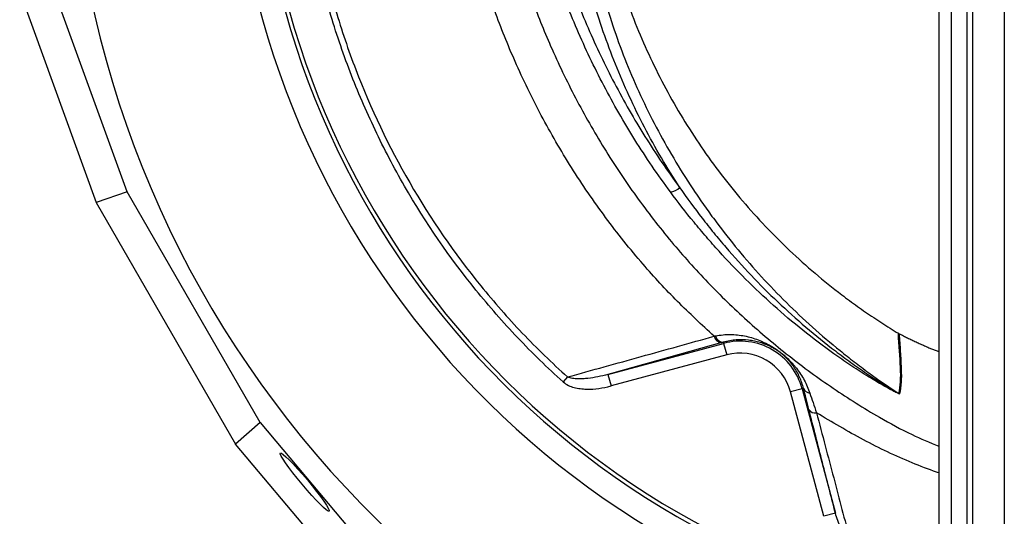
# Model space of a CAD drawing. Header units: millimetres. Extents: x 3528 to 6506, y 5193 to 8895.
# Tile 2 of 13: x 3666 to 4899, y 5979 to 6601. Entities that reach past the tile are written whole.
import ezdxf

# ---------------------------------------------------------------- set-up
doc = ezdxf.new("R2010")
doc.units = ezdxf.units.MM
doc.header["$LTSCALE"] = 5

msp = doc.modelspace()

# ---------------------------------------------------------------- linework, layer by layer
at = {"color": 7, "linetype": 'Continuous', "lineweight": 25}
for p, q in [((4817.2, 7620.3), (4817.2, 5267.5)), ((4832.6, 7470.3), (4832.6, 5267.5)), ((4852.5, 7470.3), (4852.5, 5267.5)), ((4859.4, 7470.3), (4859.4, 5267.5)), ((4899.4, 7470.3), (4899.4, 5267.5)), ((3800.5, 6385.4), (3698.1, 6667.3)), ((3665.7, 6636.2), (3761.6, 6372.2)), ((3800.5, 6385.4), (3761.6, 6372.2)), ((3967.2, 6096.6), (3800.5, 6385.4)), ((3761.6, 6372.2), (3936.3, 6069.5)), ((4402.7, 6156.7), (4547.7, 6195.6)), ((4547.3, 6197.1), (4547.7, 6195.6)), ((4547.7, 6195.6), (4551.6, 6181.1)), ((4551.6, 6181.1), (4406.6, 6142.3)), ((4804.8, 6190.2), (4817.2, 6185.5)), ((4402.7, 6156.7), (4406.6, 6142.3)), ((4352.2, 6153.6), (4346.6, 6147.3)), ((4646, 6138.8), (4631.5, 6135)), ((4673.3, 5979.1), (4631.5, 6135)), ((4647.8, 6139.3), (4646, 6138.8)), ((4646, 6138.8), (4687.7, 5983)), ((3967.2, 6096.6), (3936.3, 6069.5)), ((3967.2, 6096.6), (4160.2, 5866.9)), ((4117, 5854.5), (3936.3, 6069.5)), ((4687.7, 5983), (4673.3, 5979.1))]:
    msp.add_line(p, q, dxfattribs=at)
for centre, radius, start, end in [((5017.2, 6895.3), 1087.5, 98.7265, 259.403), ((5017.2, 6895.3), 1057.5, 99.0103, 259.0983), ((5017.2, 6895.3), 1052.5, 99.0144, 259.0458), ((5017.2, 6895.3), 1290, 180, 261.0813), ((4478.9, 6405.9), 20.6, 275.7511, 312.2187), ((4546.2, 6207.2), 10.7, 194.3222, 265.7784), ((4547.9, 6207.7), 10.7, 195.1584, 266.8874), ((4568.5, 6118.1), 80.3, 15, 105), ((4568.5, 6118.1), 65.3, 15, 105), ((4656.5, 6142.9), 9.45, 202.1491, 265.0581), ((4775.1, 6145.7), 15.1, 238.2193, 241.8524), ((4662.3, 6117.7), 9.22, 212.5793, 280.9488)]:
    msp.add_arc(centre, radius, start, end, dxfattribs=at)
msp.add_ellipse((4022.9, 6022), major_axis=(-30.6, 36.5), ratio=0.088975, dxfattribs=at)
at = {"color": 8, "linetype": 'Continuous', "lineweight": 25}
for points, knots in [([(4535.9, 6204.6), (4520.4, 6218.9), (4489.3, 6247.6), (4443.7, 6297.2), (4399, 6352.9), (4356.4, 6415.3), (4318.5, 6480.5), (4286.6, 6546.3), (4260.1, 6611.9), (4238.9, 6677.1), (4222.7, 6743.7), (4212.2, 6811.8), (4208, 6881.1), (4209.8, 6951.2), (4217.6, 7020.8), (4231.3, 7089.3), (4250.7, 7156.3), (4275.7, 7221.4), (4306, 7284.1), (4341.1, 7343.6), (4380.9, 7399.6), (4424.9, 7451.6), (4472.4, 7500), (4507.2, 7528.6), (4524.3, 7542.8)], [0, 0, 0, 0, 0.041388, 0.082778, 0.131939, 0.181238, 0.230544, 0.279714, 0.324365, 0.369142, 0.413871, 0.458456, 0.504049, 0.549815, 0.595591, 0.641196, 0.686556, 0.732077, 0.777599, 0.822959, 0.867334, 0.91186, 0.956385, 1, 1, 1, 1]), ([(4523.5, 7478.8), (4517.8, 7474), (4495.7, 7455.5), (4460.8, 7419.1), (4419.3, 7370.2), (4382, 7317.4), (4348.9, 7261.4), (4320.4, 7202.2), (4296.9, 7140.9), (4278.6, 7077.9), (4265.8, 7013.4), (4258.4, 6948), (4256.7, 6882.1), (4260.6, 6816.8), (4270.6, 6752.5), (4286.1, 6689.5), (4306.2, 6627.9), (4331.3, 6565.4), (4361.5, 6502.5), (4397.3, 6439.6), (4437.4, 6379.4), (4480.9, 6323.3), (4527.4, 6271.4), (4576.7, 6223.6), (4629.1, 6179.4), (4684.5, 6138.9), (4736.2, 6106.4), (4780.5, 6082.3), (4806, 6071.6), (4817.2, 6066.9)], [0, 0, 0, 0, 0.013021, 0.050497, 0.087973, 0.125323, 0.163508, 0.201828, 0.240148, 0.278333, 0.316639, 0.355089, 0.39353, 0.431825, 0.46953, 0.507358, 0.545234, 0.583007, 0.625137, 0.667372, 0.709602, 0.751726, 0.791607, 0.831636, 0.871712, 0.911733, 0.951607, 0.978643, 1, 1, 1, 1]), ([(4817.2, 6033.6), (4816.3, 6033.9), (4805.1, 6037.5), (4783.6, 6046), (4753, 6059.5), (4712.7, 6079.7), (4683.5, 6097.1), (4664.1, 6108.7)], [0, 0, 0, 0, 0.016294, 0.207589, 0.404966, 0.602386, 1, 1, 1, 1])]:
    msp.add_open_spline(points, degree=3, knots=knots, dxfattribs=at)
at = {"color": 7, "linetype": 'Continuous', "lineweight": 25}
for points, knots in [([(4481, 6385.3), (4465.2, 6406.6), (4450.4, 6428.4), (4422.7, 6472.8), (4409.7, 6495.4), (4385.6, 6541.4), (4374.4, 6564.9), (4353.8, 6612.6), (4344.3, 6636.8), (4332.1, 6674.1), (4328.3, 6686.6), (4323.2, 6705.7), (4321.5, 6712.1), (4318.5, 6724.9), (4317, 6731.3), (4310.3, 6763.5), (4306.4, 6789.3), (4301.5, 6841.1), (4300.6, 6867), (4301.3, 6906.2), (4301.9, 6919.2), (4303.3, 6938.8), (4303.9, 6945.4), (4305.2, 6958.5), (4305.9, 6965), (4306.8, 6971.5)], [0, 0, 0, 0, 0.125, 0.125, 0.25, 0.25, 0.375, 0.375, 0.5, 0.5, 0.5625, 0.5625, 0.59375, 0.59375, 0.625, 0.625, 0.75, 0.75, 0.875, 0.875, 0.9375, 0.9375, 0.96875, 0.96875, 1, 1, 1, 1]), ([(4321.6, 6966), (4320.8, 6959.6), (4320.1, 6953.2), (4318.8, 6940.4), (4318.2, 6933.9), (4316.8, 6914.7), (4316.2, 6901.8), (4315.5, 6863.5), (4316.5, 6838), (4321.2, 6787.3), (4325, 6762), (4333, 6724.3), (4336, 6711.8), (4342.7, 6686.8), (4346.4, 6674.4), (4358.5, 6637.8), (4367.7, 6614), (4388, 6567.1), (4399, 6544.1), (4422.8, 6498.8), (4435.5, 6476.6), (4462.8, 6432.9), (4477.3, 6411.5), (4492.8, 6390.6)], [0, 0, 0, 0, 0.03125, 0.03125, 0.0625, 0.0625, 0.125, 0.125, 0.25, 0.25, 0.375, 0.375, 0.4375, 0.4375, 0.5, 0.5, 0.625, 0.625, 0.75, 0.75, 0.875, 0.875, 1, 1, 1, 1]), ([(4392.2, 6754.3), (4392.6, 6752.2), (4393.4, 6747.9), (4394.6, 6741.5), (4395.8, 6735.1), (4397.1, 6728.7), (4398.5, 6722.4), (4399.9, 6716), (4401.4, 6709.7), (4402.9, 6703.3), (4404.5, 6697), (4406.1, 6690.7), (4407.8, 6684.4), (4409.5, 6678.1), (4414.5, 6660.3), (4423.8, 6631.3), (4438.7, 6591.5), (4455.8, 6552.6), (4474.9, 6514.5), (4496.1, 6477.5), (4519.2, 6441.6), (4544.3, 6407), (4571.2, 6373.7), (4599.8, 6341.9), (4630.1, 6311.7), (4662.1, 6283.1), (4687.5, 6262.6), (4705.5, 6249.1), (4715.5, 6241.9), (4725.5, 6234.8), (4735.7, 6228), (4745.9, 6221.2), (4756.2, 6214.6), (4763.2, 6210.4), (4766.7, 6208.3)], [0, 0, 0, 0, 0.009539, 0.019075, 0.02861, 0.038144, 0.047677, 0.057211, 0.066746, 0.076283, 0.085822, 0.095364, 0.104909, 0.114459, 0.124013, 0.186218, 0.248355, 0.310652, 0.373016, 0.435522, 0.497964, 0.560535, 0.623167, 0.685915, 0.748593, 0.811367, 0.874209, 0.892205, 0.910185, 0.928154, 0.946115, 0.964074, 0.982034, 1, 1, 1, 1]), ([(4492.8, 6390.6), (4476.7, 6415.3), (4462, 6440.5), (4435.1, 6492), (4423, 6518.4), (4401.4, 6572.1), (4391.9, 6599.5), (4381.6, 6634.5), (4379.7, 6641.6), (4375.9, 6655.7), (4374.1, 6662.8), (4369, 6684.2), (4366, 6698.5), (4363.3, 6712.8)], [0, 0, 0, 0, 0.25, 0.25, 0.5, 0.5, 0.75, 0.75, 0.8125, 0.8125, 0.875, 0.875, 1, 1, 1, 1]), ([(4377.9, 6712.1), (4380.7, 6697.4), (4383.8, 6682.8), (4389, 6661.1), (4390.8, 6653.8), (4394.7, 6639.5), (4396.7, 6632.3), (4407.2, 6596.7), (4417, 6568.8), (4439.4, 6514.2), (4452, 6487.5), (4480, 6435.2), (4495.3, 6409.6), (4516.3, 6378.4), (4520.6, 6372.2), (4529.2, 6359.9), (4533.7, 6353.9), (4547.1, 6335.9), (4556.4, 6324.2), (4584.9, 6289.7), (4605.1, 6267.7), (4647.6, 6225.7), (4670, 6205.7), (4699.4, 6181.9), (4705.3, 6177.2), (4717.4, 6168), (4723.4, 6163.4), (4741.9, 6149.9), (4754.4, 6141.3), (4767.2, 6132.9)], [0, 0, 0, 0, 0.0625, 0.0625, 0.09375, 0.09375, 0.125, 0.125, 0.25, 0.25, 0.375, 0.375, 0.5, 0.5, 0.53125, 0.53125, 0.5625, 0.5625, 0.625, 0.625, 0.75, 0.75, 0.875, 0.875, 0.90625, 0.90625, 0.9375, 0.9375, 1, 1, 1, 1]), ([(4346.6, 6147.3), (4336.7, 6156.2), (4327, 6165.3), (4308, 6183.8), (4298.7, 6193.3), (4271.4, 6222), (4254, 6241.9), (4204.3, 6303.2), (4174.4, 6346.7), (4134.6, 6415.7), (4122.3, 6439.2), (4099.6, 6486.9), (4089.2, 6511.1), (4070.3, 6560.3), (4061.8, 6585.4), (4050.5, 6623.5), (4047, 6636.3), (4040.5, 6662.1), (4037.5, 6675), (4034.7, 6688)], [0, 0, 0, 0, 0.0625, 0.0625, 0.125, 0.125, 0.25, 0.25, 0.5, 0.5, 0.625, 0.625, 0.75, 0.75, 0.875, 0.875, 0.9375, 0.9375, 1, 1, 1, 1]), ([(4042.2, 6689.6), (4044.9, 6676.7), (4047.9, 6663.9), (4054.3, 6638.4), (4057.8, 6625.6), (4069, 6587.9), (4077.4, 6563.1), (4105.5, 6489.9), (4128, 6442.6), (4180.7, 6351.4), (4210.4, 6308.3), (4260, 6247.3), (4277.3, 6227.6), (4313.7, 6189.5), (4332.6, 6171.1), (4352.2, 6153.6)], [0, 0, 0, 0, 0.0625, 0.0625, 0.125, 0.125, 0.25, 0.25, 0.5, 0.5, 0.75, 0.75, 0.875, 0.875, 1, 1, 1, 1]), ([(4492.8, 6390.6), (4501.8, 6377.7), (4511.1, 6365), (4525.5, 6346.3), (4530.4, 6340.1), (4540.4, 6327.9), (4545.4, 6321.9), (4571.1, 6292), (4592.7, 6269.2), (4627, 6236.8), (4638.7, 6226.3), (4662.8, 6205.8), (4675.1, 6195.8), (4694.1, 6181.3), (4700.5, 6176.6), (4713.5, 6167.2), (4720.1, 6162.6), (4733.4, 6153.6), (4740.1, 6149.2), (4750.3, 6142.8), (4753.7, 6140.7), (4758.9, 6137.5), (4760.6, 6136.5), (4763.2, 6135), (4764.1, 6134.5), (4765.4, 6133.8), (4765.8, 6133.5), (4766.5, 6133.2), (4766.7, 6133.1), (4766.9, 6132.9), (4767, 6132.9), (4767.2, 6132.9), (4767.2, 6132.9), (4767.2, 6132.9)], [0, 0, 0, 0, 0.125, 0.125, 0.1875, 0.1875, 0.25, 0.25, 0.5, 0.5, 0.625, 0.625, 0.75, 0.75, 0.8125, 0.8125, 0.875, 0.875, 0.9375, 0.9375, 0.96875, 0.96875, 0.984375, 0.984375, 0.992187, 0.992187, 0.996094, 0.996094, 0.998047, 0.998047, 0.999023, 0.999023, 1, 1, 1, 1]), ([(4768, 6132.4), (4768, 6132.4), (4767.9, 6132.4), (4767.7, 6132.4), (4767.6, 6132.4), (4767.1, 6132.6), (4766.7, 6132.8), (4765.5, 6133.3), (4764.6, 6133.7), (4762.9, 6134.6), (4762, 6135.1), (4760.2, 6136), (4759.3, 6136.5), (4756.6, 6137.9), (4754.8, 6138.9), (4751.2, 6140.9), (4749.5, 6141.9), (4744.1, 6145), (4740.6, 6147), (4733.5, 6151.2), (4730, 6153.4), (4719.6, 6159.9), (4712.7, 6164.3), (4699.1, 6173.4), (4692.4, 6178), (4672.5, 6192.2), (4659.6, 6202), (4634.4, 6222.1), (4622.1, 6232.5), (4586.3, 6264.6), (4563.6, 6287.2), (4536.6, 6316.9), (4531.3, 6322.9), (4520.8, 6335), (4515.7, 6341.2), (4500.4, 6359.8), (4490.5, 6372.5), (4481, 6385.3)], [0, 0, 0, 0, 0.001953, 0.001953, 0.003906, 0.003906, 0.007813, 0.007813, 0.015625, 0.015625, 0.023438, 0.023438, 0.03125, 0.03125, 0.046875, 0.046875, 0.0625, 0.0625, 0.09375, 0.09375, 0.125, 0.125, 0.1875, 0.1875, 0.25, 0.25, 0.375, 0.375, 0.5, 0.5, 0.75, 0.75, 0.8125, 0.8125, 0.875, 0.875, 1, 1, 1, 1]), ([(4537.6, 6204.9), (4543.9, 6206.3), (4550.1, 6206.8), (4562.2, 6206.7), (4568.1, 6206.1), (4579.8, 6203.8), (4585.5, 6202.1), (4593.9, 6198.9), (4596.7, 6197.7), (4600.9, 6195.7), (4602.3, 6195), (4605.1, 6193.5), (4606.6, 6192.7), (4609.5, 6190.9), (4611, 6190), (4613.9, 6188.1), (4615.4, 6187), (4617.7, 6185.4), (4618.4, 6184.8), (4619.9, 6183.7), (4620.6, 6183.1), (4622.8, 6181.3), (4624.2, 6180.1), (4626.9, 6177.7), (4628.2, 6176.4), (4630.6, 6174), (4631.8, 6172.8), (4634, 6170.4), (4635, 6169.2), (4637.1, 6166.8), (4638, 6165.6), (4640.8, 6162), (4642.6, 6159.6), (4645.8, 6154.7), (4647.3, 6152.2), (4651.4, 6144.5), (4653.8, 6139.1), (4655.7, 6133.5)], [0, 0, 0, 0, 0.125, 0.125, 0.25, 0.25, 0.375, 0.375, 0.4375, 0.4375, 0.46875, 0.46875, 0.5, 0.5, 0.53125, 0.53125, 0.5625, 0.5625, 0.578125, 0.578125, 0.59375, 0.59375, 0.625, 0.625, 0.65625, 0.65625, 0.6875, 0.6875, 0.71875, 0.71875, 0.75, 0.75, 0.8125, 0.8125, 0.875, 0.875, 1, 1, 1, 1]), ([(4767.2, 6132.9), (4768.3, 6137.3), (4769, 6142.3), (4769.6, 6153.3), (4769.6, 6159.3), (4768.8, 6178.5), (4767.5, 6193), (4766.7, 6208.3)], [0, 0, 0, 0, 0.25, 0.25, 0.5, 0.5, 1, 1, 1, 1]), ([(4767.7, 6207.7), (4769.5, 6206.8), (4773, 6205.1), (4778.2, 6202.5), (4783.5, 6200), (4788.8, 6197.5), (4794.1, 6195), (4799.5, 6192.6), (4803.1, 6191), (4804.8, 6190.2)], [0, 0, 0, 0, 0.142816, 0.285635, 0.428463, 0.571306, 0.714172, 0.857068, 1, 1, 1, 1]), ([(4767.7, 6207.7), (4768.1, 6200.1), (4768.6, 6192.7), (4769.5, 6178.4), (4769.9, 6171.6), (4770.4, 6158.8), (4770.5, 6152.8), (4769.8, 6141.8), (4769.1, 6136.8), (4768, 6132.4)], [0, 0, 0, 0, 0.25, 0.25, 0.5, 0.5, 0.75, 0.75, 1, 1, 1, 1]), ([(4352.2, 6153.6), (4382.9, 6162.1), (4413.6, 6170.6), (4474.8, 6187.6), (4505.4, 6196.1), (4535.9, 6204.6)], [0, 0, 0, 0, 0.5, 0.5, 1, 1, 1, 1]), ([(4545.5, 6196.6), (4521.8, 6189.9), (4498, 6183.3), (4450.4, 6170), (4426.5, 6163.4), (4402.7, 6156.7)], [0, 0, 0, 0, 0.5, 0.5, 1, 1, 1, 1]), ([(4647.8, 6139.3), (4646.5, 6144.2), (4644.9, 6148.9), (4641.9, 6155.5), (4640.8, 6157.7), (4638.4, 6162), (4637.1, 6164.1), (4634.9, 6167.2), (4634.1, 6168.3), (4632.5, 6170.4), (4631.7, 6171.4), (4629.9, 6173.6), (4628.9, 6174.7), (4627.3, 6176.3), (4626.8, 6176.9), (4625.7, 6178), (4625.1, 6178.5), (4623.2, 6180.3), (4621.9, 6181.4), (4619.1, 6183.7), (4617.7, 6184.7), (4615.6, 6186.2), (4614.9, 6186.7), (4613.5, 6187.6), (4612.8, 6188), (4610.8, 6189.2), (4609.5, 6190), (4605.6, 6192), (4603.2, 6193.2), (4598.3, 6195.1), (4596, 6196), (4591.1, 6197.4), (4588.7, 6198), (4583.8, 6199), (4581.3, 6199.4), (4573.8, 6200.2), (4568.7, 6200.3), (4558.2, 6199.5), (4552.8, 6198.6), (4547.3, 6197.1)], [0, 0, 0, 0, 0.125, 0.125, 0.1875, 0.1875, 0.25, 0.25, 0.28125, 0.28125, 0.3125, 0.3125, 0.34375, 0.34375, 0.359375, 0.359375, 0.375, 0.375, 0.40625, 0.40625, 0.4375, 0.4375, 0.453125, 0.453125, 0.46875, 0.46875, 0.5, 0.5, 0.5625, 0.5625, 0.625, 0.625, 0.6875, 0.6875, 0.75, 0.75, 0.875, 0.875, 1, 1, 1, 1]), ([(4402.7, 6156.7), (4398.6, 6155.6), (4394.4, 6154.6), (4386.1, 6153), (4381.9, 6152.3), (4375.5, 6151.6), (4373.4, 6151.4), (4369.1, 6151.2), (4366.9, 6151.2), (4362.7, 6151.3), (4360.5, 6151.5), (4357.4, 6152), (4356.3, 6152.2), (4354.2, 6152.7), (4353.2, 6153.1), (4352.2, 6153.6)], [0, 0, 0, 0, 0.25, 0.25, 0.5, 0.5, 0.625, 0.625, 0.75, 0.75, 0.875, 0.875, 0.9375, 0.9375, 1, 1, 1, 1]), ([(4346.6, 6147.3), (4348.6, 6145.6), (4350.8, 6144.2), (4355.5, 6141.9), (4357.9, 6141.1), (4362.9, 6139.8), (4365.5, 6139.3), (4370.7, 6138.6), (4373.3, 6138.4), (4381.1, 6138.2), (4386.2, 6138.6), (4396.5, 6139.9), (4401.5, 6140.9), (4406.6, 6142.3)], [0, 0, 0, 0, 0.125, 0.125, 0.25, 0.25, 0.375, 0.375, 0.5, 0.5, 0.75, 0.75, 1, 1, 1, 1]), ([(4687.7, 5983), (4682.5, 6003.8), (4677.1, 6024.9), (4666, 6068.2), (4660.3, 6090.3), (4654.5, 6112.8)], [0, 0, 0, 0, 0.5, 0.5, 1, 1, 1, 1]), ([(4664.1, 6108.7), (4667.7, 6094.7), (4671.4, 6081), (4678.5, 6053.8), (4682.1, 6040.4), (4692.6, 6000.6), (4699.4, 5974.7), (4706.1, 5949.5)], [0, 0, 0, 0, 0.25, 0.25, 0.5, 0.5, 1, 1, 1, 1]), ([(4706.1, 5949.5), (4704.7, 5950.4), (4703.4, 5951.5), (4701.2, 5953.8), (4700.2, 5955.1), (4697.3, 5959.1), (4695.7, 5961.9), (4692.9, 5967.7), (4691.7, 5970.7), (4689.5, 5976.8), (4688.6, 5979.9), (4687.7, 5983)], [0, 0, 0, 0, 0.125, 0.125, 0.25, 0.25, 0.5, 0.5, 0.75, 0.75, 1, 1, 1, 1])]:
    msp.add_open_spline(points, degree=3, knots=knots, dxfattribs=at)
for points in [[(4766.7, 6208.3), (4767, 6208.1), (4767.4, 6207.9), (4767.7, 6207.7)], [(4535.9, 6204.6), (4536.5, 6204.7), (4537, 6204.8), (4537.6, 6204.9)], [(4547.3, 6197.1), (4546.7, 6196.9), (4546.1, 6196.7), (4545.5, 6196.6)], [(4654.5, 6112.8), (4652.1, 6122.2), (4649.8, 6131.1), (4647.8, 6139.3)], [(4655.7, 6133.5), (4658.3, 6125.7), (4661.1, 6117.4), (4664.1, 6108.7)]]:
    msp.add_open_spline(points, degree=3, dxfattribs=at)

doc.saveas('drawing.dxf')
